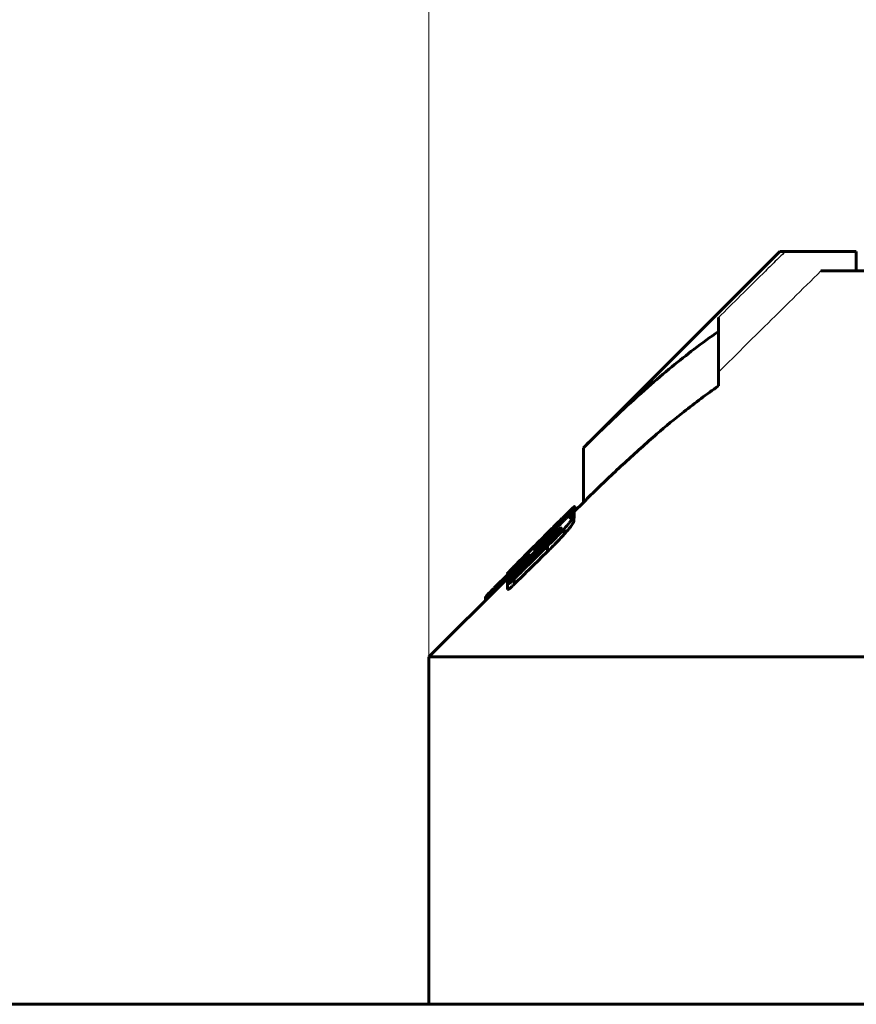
# Model space of a CAD drawing. Header units: millimetres. Extents: x 0 to 841, y 0 to 594.
# Tile 7 of 22: x 179 to 201, y 365 to 391. Entities that reach past the tile are written whole.
import ezdxf

# ---------------------------------------------------------------- set-up
doc = ezdxf.new("R2010")
doc.units = ezdxf.units.MM
for name, pattern in [('K5LT-1', [0]), ('K5LT_BASIC', [0]), ('K5LT_THIN', [0])]:
    doc.linetypes.add(name, pattern=pattern)
doc.layers.add('Системный слой', color=7, linetype='Continuous')
doc.layers.add('Системный слой (1)', color=251, linetype='Continuous', true_color=0x6c6c6c)
doc.styles.add('KDIMTEXTSTYLE', font='txt', dxfattribs={"width": 0.96, "oblique": 15, "height": 5})
doc.styles.add('KTEXTSTYLE', font='txt', dxfattribs={"width": 0.96, "height": 5})
doc.dimstyles.new('KDIMSTYLE (1.00)', dxfattribs={"dimtxt": 5, "dimasz": 1, "dimexe": 2, "dimexo": 0, "dimgap": 1, "dimtad": 1, "dimtxsty": 'KDIMTEXTSTYLE', "dimsah": 1, "dimcen": 0, "dimdle": 1, "dimadec": 0, "dimazin": 0, "dimtfac": 0.667, "dimtmove": 0, "dimatfit": 3, "dimfxl": 1, "dimtvp": 1, "dimtolj": 1, "dimtzin": 0, "dimarcsym": 0})

# ---------------------------------------------------------------- blocks, each defined once
blk = doc.blocks.new('U0')
at = {"layer": 'Системный слой (1)', "color": 150, "linetype": 'K5LT_BASIC', "lineweight": 60, "true_color": 0x0080ff}
for p, q in [((193.789, 377.71), (193.793, 377.716)), ((193.793, 377.716), (193.796, 377.721)), ((193.796, 377.721), (193.797, 377.724))]:
    blk.add_line(p, q, dxfattribs=at)
blk = doc.blocks.new('U2')
at = {"layer": 'Системный слой (1)', "color": 150, "linetype": 'K5LT_BASIC', "lineweight": 60, "true_color": 0x0080ff}
for p, q in [((192.071, 376.134), (192.071, 376.133)), ((192.071, 376.133), (192.071, 376.132)), ((192.071, 376.132), (192.072, 376.132))]:
    blk.add_line(p, q, dxfattribs=at)
blk = doc.blocks.new('U5')
at = {"layer": 'Системный слой (1)', "color": 150, "linetype": 'K5LT_BASIC', "lineweight": 60, "true_color": 0x0080ff}
for p, q in [((193.797, 377.847), (193.801, 377.853)), ((193.801, 377.853), (193.804, 377.857)), ((193.804, 377.857), (193.805, 377.86))]:
    blk.add_line(p, q, dxfattribs=at)
blk = doc.blocks.new('U9')
at = {"layer": 'Системный слой (1)', "color": 150, "linetype": 'K5LT_BASIC', "lineweight": 60, "true_color": 0x0080ff}
for p, q in [((192.072, 376.017), (192.072, 376.016)), ((192.072, 376.016), (192.073, 376.016)), ((192.073, 376.016), (192.073, 376.015))]:
    blk.add_line(p, q, dxfattribs=at)
blk = doc.blocks.new('U12')
at = {"layer": 'Системный слой (1)', "color": 150, "linetype": 'K5LT_BASIC', "lineweight": 60, "true_color": 0x0080ff}
for p, q in [((193.805, 377.892), (194.04, 378.126)), ((190.04, 374.126), (192.071, 376.157))]:
    blk.add_line(p, q, dxfattribs=at)
blk = doc.blocks.new('D0')
at = {"layer": 'Системный слой (1)'}
for points in [[(190.04, 392.675), (195.04, 393.334), (194.54, 392.675), (195.04, 392.017)], [(225.04, 392.017), (230.04, 392.675), (225.04, 393.334), (225.54, 392.675)]]:
    blk.add_hatch(color=7, dxfattribs=at).paths.add_polyline_path(points)
at = {"layer": 'Системный слой (1)', "color": 7, "linetype": 'K5LT_THIN', "lineweight": 18}
for p, q in [((190.04, 369.626), (190.04, 394.675)), ((230.04, 369.626), (230.04, 394.675)), ((190.04, 392.675), (195.04, 393.334)), ((195.04, 393.334), (194.54, 392.675)), ((225.54, 392.675), (225.04, 393.334)), ((225.04, 393.334), (230.04, 392.675)), ((195.04, 392.017), (190.04, 392.675)), ((190.04, 392.675), (230.04, 392.675)), ((194.54, 392.675), (195.04, 392.017)), ((230.04, 392.675), (225.04, 392.017)), ((225.04, 392.017), (225.54, 392.675))]:
    blk.add_line(p, q, dxfattribs=at)
blk.add_wipeout([(206.021, 393.675), (206.021, 401.057), (213.737, 401.057), (213.737, 393.675)]).dxf.layer = 'Системный слой (1)'
at = {"layer": 'Системный слой (1)', "color": 7, "insert": (206.021, 400.263), "char_height": 5, "attachment_point": 1, "style": 'KTEXTSTYLE'}
blk.add_mtext('\\fArial|b0|c204|p34;\\H5.0;\\W1.000;\\Q15;\\fGOST Type AU|b0|i0|c204|p34;\\Q15;\\W0.960;40', dxfattribs=at)
blk = doc.blocks.new('KDIMARROW_01')
at = {"layer": 'Системный слой'}
blk.add_hatch(color=0, dxfattribs=at).paths.add_polyline_path([(0, 0), (-5, 0.658), (-4.5, 0), (-5, -0.658)])
at = {"layer": 'Системный слой', "color": 0, "linetype": 'K5LT_THIN', "lineweight": 18}
for p, q in [((-4.5, 0), (-5, 0.658)), ((-5, 0.658), (0, 0)), ((0, 0), (-5, -0.658)), ((-5, -0.658), (-4.5, 0))]:
    blk.add_line(p, q, dxfattribs=at)
at = {"layer": 'Системный слой (1)', "color": 0, "linetype": 'K5LT_THIN', "lineweight": 18}
blk.add_line((470.918, 164.534), (468.918, 164.534), dxfattribs=at)

msp = doc.modelspace()

# ---------------------------------------------------------------- linework, layer by layer
at = {"layer": 'Системный слой (1)', "color": 150, "linetype": 'K5LT_BASIC', "lineweight": 60, "true_color": 0x0080ff}
for p, q in [((194.04, 379.541), (199.125, 384.626)), ((199.125, 384.626), (199.267, 384.626)), ((201.109, 384.626), (199.267, 384.626)), ((201.109, 384.126), (201.109, 384.626)), ((200.194, 384.126), (208.29, 384.126)), ((197.54, 382.919), (197.54, 382.56)), ((197.54, 381.146), (197.54, 382.56)), ((194.04, 378.126), (194.04, 379.541)), ((193.554, 377.776), (193.554, 377.779)), ((193.632, 377.727), (193.632, 377.801)), ((193.789, 377.784), (193.789, 377.767)), ((193.797, 377.874), (193.797, 377.866)), ((193.797, 377.724), (193.797, 377.866)), ((193.805, 378.004), (193.805, 378.001)), ((193.805, 377.86), (193.805, 378.001)), ((193.817, 377.904), (193.817, 378.021)), ((193.483, 377.686), (193.483, 377.682)), ((193.676, 377.726), (193.666, 377.716)), ((193.666, 377.716), (193.666, 377.714)), ((193.676, 377.721), (193.676, 377.726)), ((193.789, 377.626), (193.789, 377.767)), ((193.179, 377.327), (192.969, 377.115)), ((193.119, 377.346), (192.978, 377.206)), ((193.119, 377.345), (193.119, 377.346)), ((193.126, 377.344), (193.169, 377.387)), ((193.126, 377.302), (193.126, 377.344)), ((193.142, 377.318), (193.126, 377.302)), ((193.169, 377.345), (193.169, 377.387)), ((193.178, 377.278), (193.179, 377.327)), ((193.309, 377.264), (193.309, 377.355)), ((193.546, 377.305), (193.546, 377.446)), ((193.17, 377.225), (192.254, 376.317)), ((192.978, 377.206), (192.848, 377.075)), ((192.968, 377.069), (192.969, 377.115)), ((192.978, 377.205), (192.978, 377.206)), ((193.17, 377.124), (193.17, 377.225)), ((192.628, 376.799), (192.628, 376.796)), ((192.628, 376.731), (192.628, 376.796)), ((192.785, 377.003), (192.777, 376.995)), ((192.777, 376.879), (192.777, 376.995)), ((192.785, 376.887), (192.785, 377.003)), ((192.795, 376.897), (192.795, 376.966)), ((193.109, 376.856), (193.109, 376.998)), ((192.497, 376.654), (192.481, 376.638)), ((192.497, 376.601), (192.497, 376.654)), ((192.071, 376.254), (191.758, 375.942)), ((192.071, 376.134), (192.071, 376.275)), ((192.072, 376.279), (192.072, 376.281)), ((192.209, 376.315), (192.209, 376.383)), ((192.246, 376.212), (192.438, 376.401)), ((192.254, 376.22), (192.254, 376.317)), ((192.264, 376.485), (192.264, 376.488)), ((192.072, 376.158), (192.072, 376.159)), ((192.072, 376.017), (192.072, 376.158)), ((192.072, 375.871), (192.072, 376.012)), ((192.246, 376.008), (192.246, 376.149)), ((191.505, 375.592), (191.505, 375.678)), ((191.532, 375.618), (191.532, 375.71)), ((190.04, 374.126), (230.04, 374.126)), ((190.04, 365.126), (190.04, 374.126)), ((328.94, 365.126), (91.14, 365.126))]:
    msp.add_line(p, q, dxfattribs=at)
msp.add_arc((1207.52, -655.891), 1447.618, 134.486794, 134.534704, dxfattribs=at)
at = {"layer": 'Системный слой (1)', "color": 7, "linetype": 'K5LT-1'}
for points, knots in [([(199.267, 384.626), (199.17, 384.531), (198.975, 384.339), (198.591, 383.959), (198.112, 383.485), (197.73, 383.108), (197.54, 382.919)], [0, 0, 0, 0, 0.265357, 0.530715, 1.053192, 1.575669, 1.575669, 1.575669, 1.575669]), ([(200.194, 384.126), (199.95, 383.886), (199.462, 383.405), (198.764, 382.716), (198.124, 382.083), (197.726, 381.69), (197.54, 381.505)], [0, 0, 0, 0, 1.44746, 2.894893, 4.144494, 5.255882, 5.255882, 5.255882, 5.255882]), ([(192.219, 376.325), (192.376, 376.48), (192.85, 376.951), (193.324, 377.422), (193.642, 377.737)], [0, 0, 0, 0, 0.380205, 1.153581, 1.153581, 1.153581, 1.153581])]:
    msp.add_open_spline(points, degree=3, knots=knots, dxfattribs=at)
at = {"layer": 'Системный слой (1)', "color": 150, "linetype": 'K5LT_BASIC', "lineweight": 60, "true_color": 0x0080ff}
for points, knots in [([(197.54, 382.56), (197.327, 382.412), (196.92, 382.115), (196.311, 381.631), (195.675, 381.09), (194.909, 380.394), (194.357, 379.858), (194.04, 379.541)], [0, 0, 0, 0, 1.387012, 2.67714, 4.083997, 5.726255, 8, 8, 8, 8]), ([(197.54, 381.146), (197.236, 380.935), (196.699, 380.534), (195.89, 379.865), (195.114, 379.17), (194.484, 378.568), (194.13, 378.217), (194.04, 378.126)], [0, 0, 0, 0, 1.976475, 3.553393, 5.475363, 7.34919, 8, 8, 8, 8]), ([(192.942, 377.169), (193.014, 377.241), (193.112, 377.338), (193.241, 377.467), (193.369, 377.594), (193.506, 377.73), (193.619, 377.84), (193.667, 377.886), (193.683, 377.901)], [0, 0, 0, 0, 2.478043, 3.3209, 4.483187, 6.949627, 8.310628, 9, 9, 9, 9]), ([(193.119, 377.346), (193.167, 377.394), (193.236, 377.463), (193.328, 377.555), (193.427, 377.653), (193.502, 377.728), (193.554, 377.779)], [0, 0, 0, 0, 2.260503, 3.282104, 4.393278, 7, 7, 7, 7]), ([(193.179, 377.327), (193.231, 377.38), (193.314, 377.465), (193.421, 377.578), (193.522, 377.684), (193.591, 377.757), (193.632, 377.801)], [0, 0, 0, 0, 2.269815, 3.602064, 4.880677, 7, 7, 7, 7]), ([(193.554, 377.779), (193.58, 377.804), (193.618, 377.841), (193.669, 377.891), (193.708, 377.928), (193.753, 377.971), (193.785, 378), (193.806, 378.017), (193.815, 378.023), (193.817, 378.022), (193.817, 378.021)], [0, 0, 0, 0, 2.151305, 3.224126, 4.605271, 5.902664, 8.075218, 8.915326, 10.096859, 11, 11, 11, 11]), ([(193.632, 377.801), (193.654, 377.826), (193.693, 377.869), (193.737, 377.918), (193.763, 377.948), (193.778, 377.965), (193.791, 377.981), (193.802, 377.995), (193.805, 378), (193.805, 378.001)], [0, 0, 0, 0, 2.96009, 5.194346, 6.355038, 7.164113, 7.875796, 9.038355, 10, 10, 10, 10]), ([(193.797, 377.874), (193.791, 377.87), (193.779, 377.861), (193.758, 377.845), (193.736, 377.826), (193.711, 377.804), (193.68, 377.775), (193.656, 377.752), (193.642, 377.737)], [0, 0, 0, 0, 1.629055, 2.906814, 4.327646, 5.612699, 6.806872, 9, 9, 9, 9]), ([(193.789, 377.784), (193.789, 377.787), (193.786, 377.79), (193.776, 377.787), (193.763, 377.782), (193.745, 377.771), (193.715, 377.751), (193.687, 377.73), (193.666, 377.714)], [0, 0, 0, 0, 1.589893, 2.42004, 3.594507, 4.801238, 6.039426, 9, 9, 9, 9]), ([(193.676, 377.726), (193.69, 377.741), (193.712, 377.764), (193.739, 377.794), (193.757, 377.814), (193.77, 377.829), (193.78, 377.841), (193.788, 377.851), (193.795, 377.86), (193.797, 377.864), (193.797, 377.866)], [0, 0, 0, 0, 2.964952, 4.614973, 6.069953, 7.061237, 7.972172, 8.876657, 9.735021, 11, 11, 11, 11]), ([(193.805, 378.004), (193.805, 378.005), (193.804, 378.006), (193.799, 378.004), (193.791, 377.998), (193.771, 377.982), (193.735, 377.95), (193.698, 377.916), (193.683, 377.901)], [0, 0, 0, 0, 1.136079, 1.986127, 2.981936, 4.192642, 7.163036, 9, 9, 9, 9]), ([(193.142, 377.318), (193.183, 377.36), (193.241, 377.419), (193.313, 377.494), (193.353, 377.536), (193.388, 377.574), (193.417, 377.605), (193.443, 377.633), (193.461, 377.653), (193.473, 377.668), (193.481, 377.678), (193.483, 377.682), (193.483, 377.682)], [0, 0, 0, 0, 3.580268, 5.100923, 6.634919, 7.401923, 8.638999, 9.787158, 10.576912, 11.310979, 12.195734, 13, 13, 13, 13]), ([(193.483, 377.686), (193.483, 377.687), (193.482, 377.687), (193.477, 377.684), (193.471, 377.679), (193.46, 377.669), (193.442, 377.652), (193.417, 377.629), (193.387, 377.6), (193.353, 377.568), (193.282, 377.498), (193.22, 377.437), (193.169, 377.387)], [0, 0, 0, 0, 0.738498, 1.123605, 1.651676, 2.333878, 3.221478, 4.296456, 5.505838, 6.723998, 7.929675, 13, 13, 13, 13]), ([(193.546, 377.446), (193.591, 377.498), (193.644, 377.56), (193.695, 377.624), (193.722, 377.659), (193.755, 377.703), (193.783, 377.745), (193.789, 377.763), (193.789, 377.767)], [0, 0, 0, 0, 3.481941, 4.148827, 4.717471, 6.12149, 7.762537, 9, 9, 9, 9]), ([(193.546, 377.305), (193.591, 377.357), (193.644, 377.419), (193.695, 377.483), (193.722, 377.517), (193.755, 377.561), (193.783, 377.604), (193.789, 377.621), (193.789, 377.626)], [0, 0, 0, 0, 3.481941, 4.148827, 4.717471, 6.12149, 7.762537, 9, 9, 9, 9]), ([(193.344, 377.3), (193.344, 377.3), (193.343, 377.299), (193.342, 377.298), (193.34, 377.296), (193.337, 377.293), (193.332, 377.287), (193.323, 377.278), (193.306, 377.261), (193.281, 377.235), (193.246, 377.2), (193.194, 377.148), (193.087, 377.041), (192.832, 376.789), (192.601, 376.561), (192.438, 376.401)], [0, 0, 0, 0, 0.033413, 0.065604, 0.095438, 0.145508, 0.23215, 0.387365, 0.671081, 1.119779, 1.730204, 2.574093, 3.850204, 7.415601, 16, 16, 16, 16]), ([(193.109, 376.998), (193.159, 377.047), (193.238, 377.125), (193.385, 377.275), (193.481, 377.376), (193.546, 377.446)], [0, 0, 0, 0, 1.967568, 3.131583, 6, 6, 6, 6]), ([(193.109, 376.856), (193.159, 376.905), (193.238, 376.983), (193.385, 377.134), (193.481, 377.234), (193.546, 377.305)], [0, 0, 0, 0, 1.967568, 3.131583, 6, 6, 6, 6]), ([(193.126, 377.344), (193.124, 377.342), (193.122, 377.34), (193.12, 377.337), (193.118, 377.336), (193.117, 377.335), (193.117, 377.335)], [0, 0, 0, 0, 2.590616, 3.984401, 5.278209, 7, 7, 7, 7]), ([(193.117, 377.335), (193.117, 377.333), (193.118, 377.33), (193.119, 377.324), (193.122, 377.316), (193.124, 377.308), (193.126, 377.302)], [0, 0, 0, 0, 1.476822, 2.71056, 4.134393, 7, 7, 7, 7]), ([(193.17, 377.225), (193.182, 377.238), (193.201, 377.255), (193.226, 377.28), (193.245, 377.298), (193.264, 377.316), (193.286, 377.336), (193.301, 377.348), (193.309, 377.355)], [0, 0, 0, 0, 2.296855, 3.391213, 4.702479, 5.903063, 6.992454, 9, 9, 9, 9]), ([(193.309, 377.355), (193.338, 377.379), (193.375, 377.409), (193.417, 377.439), (193.443, 377.456), (193.462, 377.465), (193.466, 377.462), (193.466, 377.459)], [0, 0, 0, 0, 3.041361, 4.105165, 5.323279, 6.832619, 8, 8, 8, 8]), ([(193.466, 377.459), (193.466, 377.457), (193.465, 377.453), (193.461, 377.444), (193.453, 377.431), (193.439, 377.41), (193.418, 377.384), (193.386, 377.347), (193.36, 377.318), (193.344, 377.3)], [0, 0, 0, 0, 1.067082, 1.883444, 3.012436, 4.373345, 5.917926, 7.526436, 10, 10, 10, 10]), ([(192.264, 376.488), (192.31, 376.535), (192.381, 376.607), (192.486, 376.713), (192.577, 376.804), (192.7, 376.927), (192.792, 377.019), (192.848, 377.075)], [0, 0, 0, 0, 2.057392, 3.086999, 4.415999, 5.81559, 8, 8, 8, 8]), ([(192.942, 377.169), (192.882, 377.108), (192.748, 376.974), (192.615, 376.841), (192.542, 376.768)], [0, 0, 0, 0, 2.245032, 5, 5, 5, 5]), ([(192.795, 376.966), (192.795, 376.964), (192.798, 376.962), (192.81, 376.97), (192.821, 376.978), (192.831, 376.986), (192.845, 376.997), (192.866, 377.016), (192.907, 377.054), (192.945, 377.091), (192.969, 377.115)], [0, 0, 0, 0, 2.613705, 4.098506, 4.618598, 5.31409, 6.076653, 6.85573, 8.28255, 11, 11, 11, 11]), ([(192.542, 376.768), (192.494, 376.72), (192.403, 376.628), (192.301, 376.523), (192.224, 376.444), (192.166, 376.384), (192.117, 376.333), (192.092, 376.304), (192.078, 376.287), (192.072, 376.279), (192.071, 376.276), (192.071, 376.275)], [0, 0, 0, 0, 2.672838, 5.134842, 6.090894, 7.614268, 9.215202, 10.148092, 10.649099, 11.553228, 12, 12, 12, 12]), ([(192.777, 376.995), (192.732, 376.95), (192.653, 376.87), (192.567, 376.783), (192.509, 376.723), (192.464, 376.677), (192.427, 376.638), (192.406, 376.614), (192.396, 376.602), (192.387, 376.592), (192.385, 376.588), (192.385, 376.587)], [0, 0, 0, 0, 3.167977, 5.524074, 6.294791, 7.738809, 9.200875, 9.890941, 10.50128, 10.989375, 12, 12, 12, 12]), ([(192.497, 376.654), (192.509, 376.666), (192.529, 376.686), (192.556, 376.715), (192.58, 376.74), (192.6, 376.762), (192.615, 376.779), (192.623, 376.789), (192.627, 376.794), (192.628, 376.796)], [0, 0, 0, 0, 2.0462, 3.469608, 5.114136, 6.69772, 8.071111, 9.167716, 10, 10, 10, 10]), ([(192.628, 376.799), (192.628, 376.799), (192.627, 376.799), (192.623, 376.796), (192.617, 376.792), (192.609, 376.784), (192.598, 376.774), (192.579, 376.757), (192.562, 376.742), (192.55, 376.731)], [0, 0, 0, 0, 0.796601, 1.445995, 2.367245, 3.599608, 4.913356, 6.221497, 10, 10, 10, 10]), ([(192.209, 376.383), (192.234, 376.406), (192.277, 376.444), (192.33, 376.493), (192.366, 376.527), (192.398, 376.557), (192.437, 376.595), (192.466, 376.623), (192.481, 376.638)], [0, 0, 0, 0, 2.906916, 4.718761, 5.461087, 6.409098, 7.73365, 9, 9, 9, 9]), ([(192.55, 376.731), (192.531, 376.713), (192.5, 376.684), (192.462, 376.649), (192.436, 376.625), (192.417, 376.609), (192.404, 376.598), (192.395, 376.591), (192.387, 376.586), (192.385, 376.585), (192.385, 376.587)], [0, 0, 0, 0, 2.300991, 3.845776, 5.262191, 6.459112, 7.346373, 8.223839, 9.204166, 11, 11, 11, 11]), ([(192.071, 376.275), (192.071, 376.272), (192.078, 376.274), (192.107, 376.295), (192.131, 376.314), (192.163, 376.342), (192.191, 376.366), (192.209, 376.383)], [0, 0, 0, 0, 3.233303, 4.399783, 5.527555, 6.421479, 8, 8, 8, 8]), ([(192.072, 376.281), (192.072, 376.283), (192.081, 376.294), (192.109, 376.326), (192.156, 376.376), (192.211, 376.434), (192.254, 376.477), (192.264, 376.488)], [0, 0, 0, 0, 1.789374, 2.928937, 4.433781, 7.133698, 8, 8, 8, 8]), ([(192.072, 376.158), (192.072, 376.157), (192.073, 376.156), (192.078, 376.158), (192.085, 376.162), (192.094, 376.169), (192.106, 376.178), (192.121, 376.191), (192.14, 376.208), (192.165, 376.231), (192.203, 376.267), (192.234, 376.298), (192.254, 376.317)], [0, 0, 0, 0, 1.255582, 2.044086, 2.87276, 3.698185, 4.533995, 5.495935, 6.616017, 7.852517, 9.716137, 13, 13, 13, 13]), ([(192.219, 376.325), (192.202, 376.308), (192.175, 376.281), (192.139, 376.242), (192.109, 376.209), (192.09, 376.186), (192.081, 376.175)], [0, 0, 0, 0, 2.238316, 3.359165, 5.19635, 7, 7, 7, 7]), ([(192.246, 376.212), (192.223, 376.188), (192.19, 376.154), (192.155, 376.116), (192.137, 376.096), (192.121, 376.079), (192.105, 376.06), (192.091, 376.043), (192.08, 376.029), (192.074, 376.018), (192.072, 376.014), (192.072, 376.012)], [0, 0, 0, 0, 3.666514, 5.168254, 5.875233, 6.862434, 7.968393, 9.084509, 10.08118, 10.884176, 12, 12, 12, 12]), ([(192.081, 376.175), (192.079, 376.173), (192.077, 376.171), (192.075, 376.167), (192.074, 376.165), (192.072, 376.162), (192.072, 376.16), (192.072, 376.159)], [0, 0, 0, 0, 1.366936, 2.45683, 3.992028, 5.487286, 8, 8, 8, 8]), ([(192.072, 376.012), (192.075, 376.011), (192.082, 376.011), (192.097, 376.019), (192.108, 376.027), (192.123, 376.038), (192.139, 376.051), (192.156, 376.065), (192.179, 376.085), (192.209, 376.113), (192.233, 376.137), (192.246, 376.149)], [0, 0, 0, 0, 2.656017, 3.530082, 4.492977, 5.522651, 6.442647, 7.374186, 8.261224, 10.016503, 12, 12, 12, 12]), ([(192.072, 375.871), (192.075, 375.869), (192.082, 375.87), (192.097, 375.878), (192.108, 375.886), (192.123, 375.896), (192.139, 375.909), (192.156, 375.924), (192.179, 375.944), (192.209, 375.972), (192.233, 375.995), (192.246, 376.008)], [0, 0, 0, 0, 2.656017, 3.530082, 4.492977, 5.522651, 6.442647, 7.374186, 8.261224, 10.016503, 12, 12, 12, 12]), ([(191.532, 375.71), (191.542, 375.721), (191.56, 375.741), (191.589, 375.771), (191.635, 375.819), (191.694, 375.877), (191.742, 375.925), (191.758, 375.942)], [0, 0, 0, 0, 1.509445, 2.203137, 3.226347, 6.346664, 8, 8, 8, 8]), ([(191.505, 375.678), (191.505, 375.678), (191.505, 375.679), (191.506, 375.68), (191.508, 375.682), (191.51, 375.685), (191.515, 375.691), (191.522, 375.7), (191.529, 375.707), (191.532, 375.71)], [0, 0, 0, 0, 0.686058, 1.198733, 1.925253, 2.85007, 4.148104, 7.759406, 10, 10, 10, 10])]:
    msp.add_open_spline(points, degree=3, knots=knots, dxfattribs=at)
for points in [[(193.109, 376.998), (192.821, 376.715), (192.533, 376.432), (192.246, 376.149)], [(192.795, 376.966), (192.792, 376.985), (192.788, 376.998), (192.785, 377.003)]]:
    msp.add_open_spline(points, degree=3, dxfattribs=at)

# ---------------------------------------------------------------- block references
at = {"layer": 'Системный слой (1)'}
for name in ['U12', 'U5', 'U0', 'U2', 'U9']:
    msp.add_blockref(name, (0, 0), dxfattribs=at)

# ---------------------------------------------------------------- next in the draw order: dimensions: what is measured, and where the dimension line sits
at = {"layer": 'Системный слой (1)', "color": 7}
dim = msp.add_linear_dim(base=(190.04, 392.675), p1=(230.04, 369.626), p2=(190.04, 369.626), dimstyle='KDIMSTYLE (1.00)', override={"dimexo": 0, "dimpost": '\\fGOST Type AU|b0|c204|p34;\\H5.0;\\W0.960;\\Q15;<>', "dimblk1": 'KDIMARROW_01', "dimblk2": 'KDIMARROW_01', "dimse1": 0, "dimse2": 0, "dimclrt": 7, "dimtol": 1, "dimtp": 0, "dimtm": 0, "dimtdec": 5, "dimtolj": 1}, dxfattribs=at)
dim.commit()
dim.dimension.update_dxf_attribs({"geometry": 'D0', "text_midpoint": (210.04, 392.675), "dimtype": 160})

doc.saveas('drawing.dxf')
